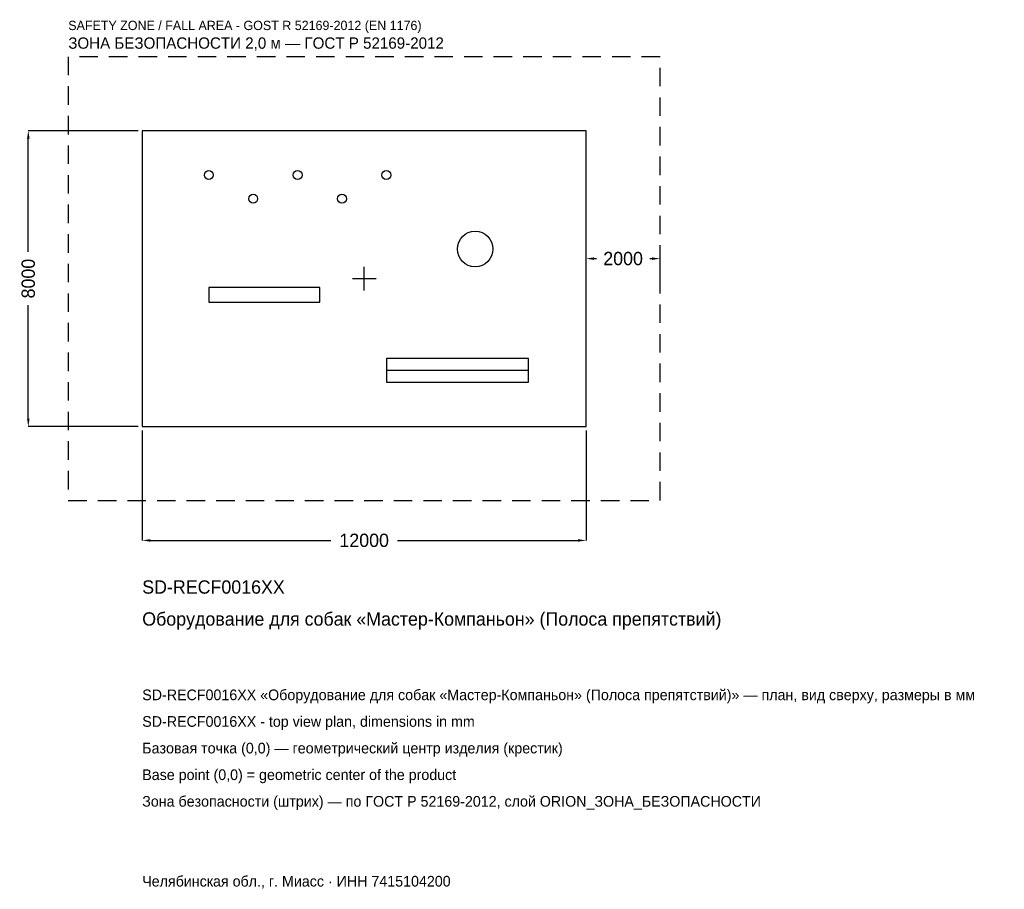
# Model space of a CAD drawing. Header units: metres. Extents: x -9313 to 17306, y -16515 to 7001.
import ezdxf

# ---------------------------------------------------------------- set-up
doc = ezdxf.new("R2010")
doc.units = ezdxf.units.M
doc.linetypes.add('DASHED', pattern=[800, 500, -300])
for name, color, linetype in [('ORION_ДАННЫЕ', 3, 'Continuous'), ('ORION_ЗОНА_БЕЗОПАСНОСТИ', 1, 'Continuous'), ('ORION_КОНТУР', 7, 'Continuous'), ('ORION_РАЗМЕРЫ', 8, 'Continuous')]:
    doc.layers.add(name, color=color, linetype=linetype)
doc.dimstyles.new('ORION', dxfattribs={"dimtxt": 360, "dimasz": 216, "dimexe": 1.25, "dimexo": 108, "dimtad": 1, "dimdec": 0, "dimcen": 2.5, "dimazin": 3, "dimtfac": 1, "dimtmove": 0, "dimatfit": 3, "dimarcsym": 0})

# ---------------------------------------------------------------- blocks, each defined once
blk = doc.blocks.new('_CLOSEDFILLED')
at = {"color": 0, "linetype": 'BYBLOCK'}
blk.add_solid([(-1, 0.16), (0, 0), (-1, -0.16)], dxfattribs=at)
blk = doc.blocks.new('*D1')
for p, q in [((-6000, -4108), (-6000, -7080)), ((6000, -4108), (6000, -7080)), ((-5784, -7080), (-900, -7080)), ((900, -7080), (5784, -7080))]:
    blk.add_line(p, q)
at = {"layer": 'Defpoints'}
for p in [(-6000, -4000), (6000, -4000), (-6000, -7080)]:
    blk.add_point(p, dxfattribs=at)
at = {"layer": 'ORION_РАЗМЕРЫ', "xscale": 216, "yscale": 216, "rotation": 180}
blk.add_blockref('_CLOSEDFILLED', (-6000, -7080), dxfattribs=at)
at = {"layer": 'ORION_РАЗМЕРЫ', "xscale": 216, "yscale": 216}
blk.add_blockref('_CLOSEDFILLED', (6000, -7080), dxfattribs=at)
at = {"layer": 'ORION_РАЗМЕРЫ', "insert": (0, -7080), "char_height": 360, "attachment_point": 5}
blk.add_mtext('12000', dxfattribs=at)
blk = doc.blocks.new('*D2')
for p, q in [((-6108, 4000), (-9080, 4000)), ((-9080, 720), (-9080, 3784)), ((-9080, -3784), (-9080, -720)), ((-6108, -4000), (-9080, -4000))]:
    blk.add_line(p, q)
at = {"layer": 'Defpoints'}
for p in [(-6000, 4000), (-9080, -4000), (-6000, -4000)]:
    blk.add_point(p, dxfattribs=at)
at = {"layer": 'ORION_РАЗМЕРЫ', "xscale": 216, "yscale": 216}
for p, rotation in [((-9080, 4000), 90), ((-9080, -4000), 270)]:
    blk.add_blockref('_CLOSEDFILLED', p, dxfattribs=dict(at, rotation=rotation))
at = {"layer": 'ORION_РАЗМЕРЫ', "insert": (-9080, 0), "char_height": 360, "attachment_point": 5, "rotation": 90}
blk.add_mtext('8000', dxfattribs=at)
blk = doc.blocks.new('*D3')
for p, q in [((6000, 108), (6000, 540)), ((6216, 540), (6280, 540)), ((7720, 540), (7784, 540)), ((8000, 108), (8000, 540))]:
    blk.add_line(p, q)
at = {"layer": 'Defpoints'}
for p in [(6000, 540), (6000, 0), (8000, 0)]:
    blk.add_point(p, dxfattribs=at)
at = {"layer": 'ORION_РАЗМЕРЫ', "xscale": 216, "yscale": 216, "rotation": 180}
blk.add_blockref('_CLOSEDFILLED', (6000, 540), dxfattribs=at)
at = {"layer": 'ORION_РАЗМЕРЫ', "xscale": 216, "yscale": 216}
blk.add_blockref('_CLOSEDFILLED', (8000, 540), dxfattribs=at)
at = {"layer": 'ORION_РАЗМЕРЫ', "insert": (7000, 540), "char_height": 360, "attachment_point": 5}
blk.add_mtext('2000', dxfattribs=at)
blk = doc.blocks.new('ОРИОН SD-RECF0016XX Оборудование для собак Мастер-Компаньон (Полоса препятствий)')
at = {"layer": 'ORION_ЗОНА_БЕЗОПАСНОСТИ', "linetype": 'DASHED'}
blk.add_lwpolyline([(-8000, -6000), (8000, -6000), (8000, 6000), (-8000, 6000)], close=True, dxfattribs=at)
at = {"layer": 'ORION_КОНТУР'}
blk.add_line((600, -2480), (4440, -2480), dxfattribs=at)
for points in [[(-6000, -4000), (6000, -4000), (6000, 4000), (-6000, 4000)], [(-4200, -640), (-1200, -640), (-1200, -240), (-4200, -240)], [(600, -2800), (4440, -2800), (4440, -2160), (600, -2160)]]:
    blk.add_lwpolyline(points, close=True, dxfattribs=at)
for centre, radius in [((-4200, 2800), 120), ((-1800, 2800), 120), ((600, 2800), 120), ((-3000, 2160), 120), ((-600, 2160), 120), ((3000, 800), 480)]:
    blk.add_circle(centre, radius, dxfattribs=at)
at = {"layer": 'ORION_РАЗМЕРЫ'}
for p, q in [((0, -320), (0, 320)), ((-320, 0), (320, 0))]:
    blk.add_line(p, q, dxfattribs=at)
at = {"layer": 'ORION_ДАННЫЕ'}
for tag, p in [('АРТИКУЛ', (-6000, -8520)), ('НАИМЕНОВАНИЕ', (-6000, -9384))]:
    blk.add_attdef(tag, p, '', height=360, dxfattribs=at)
at = {"layer": 'ORION_ДАННЫЕ', "flags": 1}
for tag, p in [('ПРОИЗВОДИТЕЛЬ', (-6000, -10248)), ('ТЕЛЕФОН', (-6000, -11112)), ('САЙТ', (-6000, -12840)), ('АДРЕС', (-6000, -13704)), ('РЕКВИЗИТЫ', (-6000, -14568)), ('ГАБАРИТЫ', (-6000, -15432)), ('ЗОНА_БЕЗОПАСНОСТИ', (-6000, -16296))]:
    blk.add_attdef(tag, p, '', height=360, dxfattribs=at)
at = {"layer": 'ORION_ЗОНА_БЕЗОПАСНОСТИ', "color": 1}
for s, height, p in [('SAFETY ZONE / FALL AREA - GOST R 52169-2012 (EN 1176)', 252, (-8000, 6720)), ('ЗОНА БЕЗОПАСНОСТИ 2,0 м — ГОСТ Р 52169-2012', 306, (-8000, 6216))]:
    blk.add_text(s, height=height, dxfattribs=at).set_placement(p)
at = {"layer": 'ORION_РАЗМЕРЫ'}
dim = blk.add_linear_dim(base=(-9080, -4000), p1=(-6000, -4000), p2=(-6000, 4000), angle=90, dimstyle='ORION', dxfattribs=at)
dim.commit()
dim.dimension.update_dxf_attribs({"geometry": '*D2', "text_midpoint": (-9080, 0)})
for base, p1, p2, picture, middle in [((6000, 540), (6000, 0), (8000, 0), '*D3', (7000, 540)), ((-6000, -7080), (-6000, -4000), (6000, -4000), '*D1', (0, -7080))]:
    dim = blk.add_linear_dim(base=base, p1=p1, p2=p2, dimstyle='ORION', dxfattribs=at)
    dim.commit()
    dim.dimension.update_dxf_attribs({"geometry": picture, "text_midpoint": middle})

msp = doc.modelspace()

# ---------------------------------------------------------------- block references
msp.add_blockref('ОРИОН SD-RECF0016XX Оборудование для собак Мастер-Компаньон (Полоса препятствий)', (0, 0)).add_auto_attribs({'АРТИКУЛ': 'SD-RECF0016XX', 'НАИМЕНОВАНИЕ': 'Оборудование для собак «Мастер-Компаньон» (Полоса препятствий)'})

# ---------------------------------------------------------------- texts
at = {"layer": 'ORION_ДАННЫЕ', "color": 3}
for s, p in [('SD-RECF0016XX «Оборудование для собак «Мастер-Компаньон» (Полоса препятствий)» — план, вид сверху, размеры в мм', (-6000, -11400)), ('SD-RECF0016XX - top view plan, dimensions in mm', (-6000, -12120)), ('Челябинская обл., г. Миасс · ИНН 7415104200', (-6000, -16440))]:
    msp.add_text(s, height=288, dxfattribs=at).set_placement(p)
at = {"layer": 'ORION_ДАННЫЕ', "color": 7}
for s, p in [('Базовая точка (0,0) — геометрический центр изделия (крестик)', (-6000, -12840)), ('Base point (0,0) = geometric center of the product', (-6000, -13560))]:
    msp.add_text(s, height=288, dxfattribs=at).set_placement(p)
at = {"layer": 'ORION_ДАННЫЕ', "color": 1}
msp.add_text('Зона безопасности (штрих) — по ГОСТ Р 52169-2012, слой ORION_ЗОНА_БЕЗОПАСНОСТИ', height=288, dxfattribs=at).set_placement((-6000, -14280))

doc.saveas('drawing.dxf')
